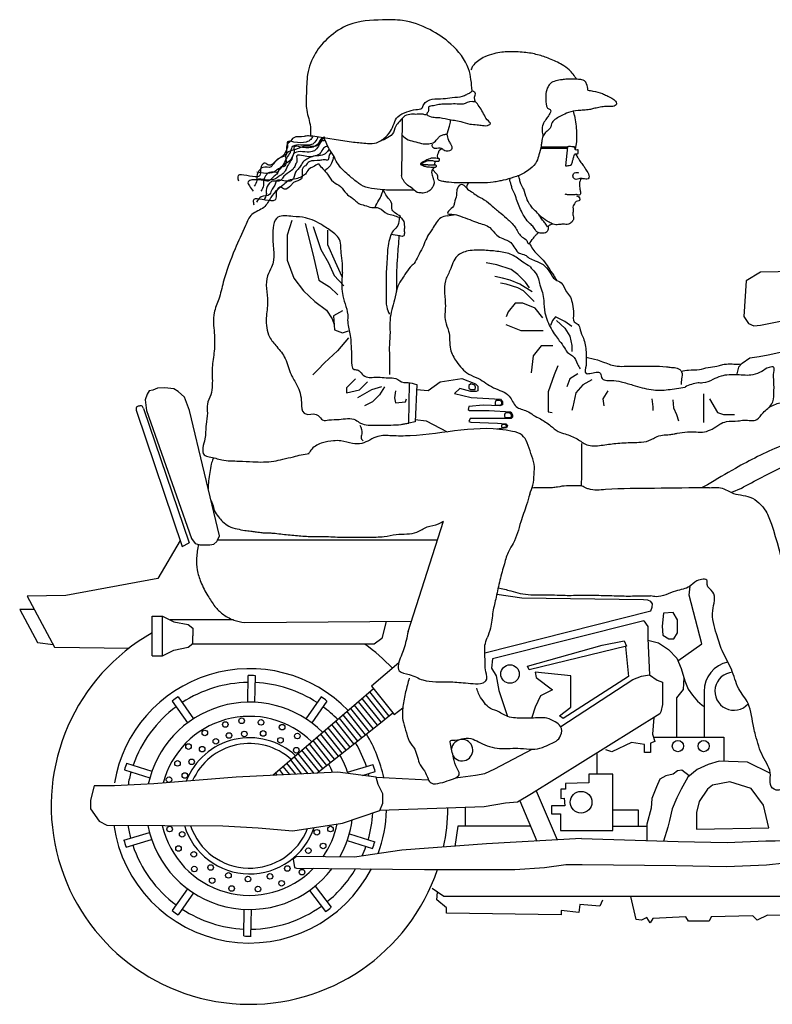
# Model space of a CAD drawing. Header units: millimetres. Extents: x 223.5 to 227.34, y 158.31 to 160.92.
# Tile 1 of 2: x 223.5 to 225.5, y 158.31 to 160.92. Entities that reach past the tile are written whole.
import ezdxf

# ---------------------------------------------------------------- set-up
doc = ezdxf.new("R2010")
doc.units = ezdxf.units.MM
doc.layers.add('MANZANO', color=7, linetype='Continuous')

msp = doc.modelspace()

# ---------------------------------------------------------------- linework, layer by layer
at = {"layer": 'MANZANO'}
for p, q in [((224.9731, 160.6667), (224.9705, 160.6782)), ((224.9542, 160.5798), (224.8832, 160.5798)), ((224.9572, 160.5849), (224.9546, 160.5836)), ((224.9783, 160.5968), (224.9747, 160.5775)), ((224.9823, 160.5545), (224.9762, 160.5653)), ((224.604, 160.5448), (224.6014, 160.5364)), ((224.6072, 160.5123), (224.5969, 160.5242)), ((224.6838, 160.478), (224.6876, 160.4745)), ((224.6359, 160.4011), (224.6575, 160.4043)), ((225.3251, 159.6882), (225.3096, 159.6805)), ((225.4144, 159.6791), (225.3895, 159.6677)), ((224.532, 159.3001), (224.6259, 159.5919)), ((223.9328, 159.5248), (223.9513, 159.5349)), ((223.8539, 159.2358), (223.8539, 159.3408)), ((223.8539, 159.3408), (223.8814, 159.3408)), ((223.8814, 159.3408), (223.9113, 159.3258)), ((223.8814, 159.2358), (223.8814, 159.3408)), ((223.9113, 159.3258), (223.9487, 159.3183)), ((224.4736, 159.3266), (224.4622, 159.281)), ((225.1572, 159.3281), (225.167, 159.3133)), ((223.9487, 159.3183), (223.9611, 159.3084)), ((223.9611, 159.3084), (223.9611, 159.2883)), ((225.167, 159.3133), (225.167, 159.2813)), ((223.9611, 159.2682), (223.9611, 159.2883)), ((224.4622, 159.281), (224.4423, 159.266)), ((225.167, 159.2813), (225.1719, 159.1853)), ((223.8814, 159.2358), (223.9113, 159.2508)), ((223.9113, 159.2508), (223.9487, 159.2583)), ((223.9487, 159.2583), (223.9611, 159.2682)), ((224.4423, 159.266), (223.9584, 159.266)), ((223.8539, 159.2358), (223.8814, 159.2358)), ((224.1068, 159.1125), (224.108, 159.183)), ((224.1259, 159.1122), (224.1271, 159.1827)), ((225.1719, 159.1853), (225.1917, 159.1705)), ((225.1917, 159.1705), (225.2064, 159.1656)), ((225.2064, 159.1656), (225.2064, 159.136)), ((223.9225, 159.1265), (223.9628, 159.0686)), ((224.3011, 159.1265), (224.2608, 159.0686)), ((224.461, 159.0595), (224.4106, 159.1222)), ((224.4712, 159.0677), (224.4205, 159.1308)), ((224.4814, 159.0759), (224.4301, 159.1397)), ((225.2064, 159.136), (225.2064, 159.1064)), ((223.9068, 159.1155), (223.9471, 159.0577)), ((224.3168, 159.1155), (224.2765, 159.0577)), ((224.4296, 159.0343), (224.38, 159.096)), ((224.4398, 159.0425), (224.39, 159.1045)), ((224.4508, 159.0513), (224.4006, 159.1137)), ((225.2064, 159.1064), (225.2015, 159.0867)), ((224.399, 159.0096), (224.3501, 159.0704)), ((224.4089, 159.0182), (224.3601, 159.0789)), ((224.4194, 159.0261), (224.3701, 159.0875)), ((225.2015, 159.0867), (225.1991, 159.0818)), ((224.3678, 158.9857), (224.3203, 159.0448)), ((224.3781, 158.9938), (224.3302, 159.0533)), ((224.3884, 159.0019), (224.3402, 159.0619)), ((224.337, 158.9613), (224.2904, 159.0192)), ((224.3473, 158.9694), (224.3003, 159.0277)), ((224.3575, 158.9776), (224.3103, 159.0363)), ((224.3061, 158.9369), (224.2605, 158.9936)), ((224.3164, 158.945), (224.2705, 159.0022)), ((224.3267, 158.9532), (224.2804, 159.0107)), ((224.2668, 158.9231), (224.2306, 158.968)), ((224.283, 158.9239), (224.2406, 158.9766)), ((224.2959, 158.9288), (224.2506, 158.9851)), ((223.7859, 158.9514), (223.8531, 158.9301)), ((224.2182, 158.9208), (224.2008, 158.9425)), ((224.2344, 158.9216), (224.2107, 158.951)), ((224.2506, 158.9223), (224.2207, 158.9595)), ((224.3716, 158.9268), (224.4391, 158.9473)), ((223.7801, 158.9331), (223.8473, 158.9118)), ((224.1858, 158.9193), (224.1808, 158.9254)), ((224.202, 158.92), (224.1908, 158.9339)), ((224.411, 158.9188), (224.4446, 158.929)), ((224.6837, 158.7844), (224.6837, 158.8338)), ((224.6642, 158.7844), (224.6556, 158.7307)), ((224.8561, 158.7844), (224.6642, 158.7844)), ((223.7789, 158.747), (223.8464, 158.7674)), ((224.3763, 158.7641), (224.4435, 158.7428)), ((223.7845, 158.7287), (223.8519, 158.7491)), ((224.3705, 158.7459), (224.4377, 158.7246)), ((224.2857, 158.6254), (224.3284, 158.5694)), ((223.9471, 158.6182), (223.9068, 158.5604)), ((223.9628, 158.6073), (223.9225, 158.5495)), ((224.2705, 158.6139), (224.3132, 158.5578)), ((224.0964, 158.4933), (224.0976, 158.5637)), ((224.1155, 158.4929), (224.1167, 158.5634))]:
    msp.add_line(p, q, dxfattribs=at)
for points in [[(224.5158, 160.659), (224.5141, 160.5081)], [(224.6356, 160.6179), (224.6415, 160.639), (224.6442, 160.6496), (224.6442, 160.656)], [(224.2736, 160.6139), (224.3875, 160.5963)], [(224.6117, 160.553), (224.6105, 160.5556), (224.6098, 160.5587), (224.6105, 160.5641), (224.6121, 160.568), (224.6146, 160.5738), (224.6201, 160.5798)], [(224.8842, 160.5836), (224.9546, 160.5836), (224.9493, 160.5334)], [(224.2238, 160.3884), (224.211, 160.3502), (224.211, 160.284), (224.2289, 160.2356), (224.2544, 160.2024), (224.285, 160.1744), (224.3155, 160.1515), (224.3308, 160.1286), (224.3359, 160.1133)], [(224.2595, 160.3808), (224.2799, 160.2967), (224.2952, 160.2305), (224.3232, 160.2126), (224.3461, 160.1922)], [(224.2799, 160.3731), (224.3003, 160.312), (224.3206, 160.2763), (224.3359, 160.2432), (224.3614, 160.2152)], [(224.3181, 160.3629), (224.3181, 160.3247), (224.3385, 160.2789), (224.3563, 160.2407)], [(224.8535, 160.2101), (224.8433, 160.2254), (224.8229, 160.2457), (224.8051, 160.2585), (224.7668, 160.2712), (224.7388, 160.2763)], [(224.8612, 160.1999), (224.828, 160.2203), (224.8025, 160.2305), (224.7821, 160.2356), (224.7617, 160.2407)], [(225.5837, 160.1988), (225.5837, 160.2372), (225.5756, 160.2595), (225.5675, 160.2615), (225.5594, 160.2534), (225.4662, 160.2514), (225.4277, 160.2291), (225.4216, 160.134), (225.4338, 160.1157), (225.4479, 160.1097), (225.4662, 160.1117), (225.5675, 160.1319), (225.5797, 160.1623), (225.6344, 160.1623), (225.6587, 160.1097)], [(224.8663, 160.1744), (224.8382, 160.2024), (224.8229, 160.2101), (224.7923, 160.2203), (224.777, 160.2228)], [(224.8892, 160.1311), (224.8688, 160.1566), (224.8357, 160.1693), (224.8153, 160.1693), (224.7974, 160.1464), (224.7923, 160.1337)], [(224.3583, 160.149), (224.3346, 160.1358), (224.3372, 160.0988), (224.3583, 160.0909), (224.3742, 160.0961)], [(224.8896, 160.0961), (224.8632, 160.0961), (224.8314, 160.0961), (224.7918, 160.112)], [(224.9657, 160.1082), (224.9478, 160.1209), (224.9224, 160.1337), (224.9147, 160.1235), (224.9096, 160.1107)], [(224.9249, 160.1235), (224.9478, 160.1031), (224.9606, 160.0827), (224.9657, 160.0572), (224.9657, 160.0419)], [(224.3742, 160.0776), (224.3451, 160.0433), (224.3108, 160.0116), (224.2923, 159.9931), (224.2791, 159.9799)], [(224.916, 160.0565), (224.8843, 160.0565), (224.8632, 160.0301), (224.8579, 159.9852)], [(225.4175, 160.0104), (225.4378, 160.0246), (225.4621, 160.0287), (225.4864, 160.0327), (225.5148, 160.0388), (225.5391, 160.0408), (225.553, 160.0431)], [(224.9292, 160.0037), (224.9187, 159.9799), (224.9028, 159.935), (224.9028, 159.8822), (224.9134, 159.8796)], [(225.4175, 160.0104), (225.4074, 160.0003), (225.4034, 159.9821)], [(224.9821, 159.9826), (224.9609, 159.9694), (224.953, 159.9482)], [(224.3927, 159.9694), (224.3689, 159.9456), (224.3689, 159.9324), (224.4033, 159.9403), (224.4244, 159.9614)], [(224.5336, 159.8518), (224.5353, 159.9575)], [(224.5548, 159.9544), (224.5504, 159.8552), (224.5336, 159.8518)], [(224.5542, 159.9406), (224.5853, 159.9387), (224.617, 159.9609), (224.674, 159.9704), (224.7105, 159.9561), (224.7168, 159.9498), (224.7168, 159.9371), (224.712, 159.9355), (224.6978, 159.9355), (224.6693, 159.9435), (224.655, 159.9308), (224.6994, 159.9197), (224.777, 159.915), (224.7818, 159.9086), (224.7818, 159.9007), (224.7754, 159.8975), (224.7311, 159.8991), (224.693, 159.896), (224.6914, 159.888), (224.6946, 159.8849), (224.7469, 159.8849), (224.804, 159.8817), (224.8087, 159.8738), (224.8087, 159.8675), (224.8055, 159.8643), (224.6962, 159.8643), (224.693, 159.8564), (224.6978, 159.8548), (224.7691, 159.8516), (224.7913, 159.85), (224.7955, 159.8443), (224.7929, 159.839), (224.7675, 159.8361)], [(224.6985, 159.9556), (224.6932, 159.9512), (224.6932, 159.9442), (224.6976, 159.9408), (224.7098, 159.9408), (224.7107, 159.9469), (224.7089, 159.9521), (224.6985, 159.9556)], [(225.0191, 159.9667), (224.9953, 159.9535), (224.9768, 159.9324), (224.9689, 159.8954), (224.9662, 159.8849)], [(223.9529, 159.8854), (223.9395, 159.9206), (223.9227, 159.9357), (223.911, 159.9424), (223.8875, 159.9458), (223.8673, 159.9441), (223.8556, 159.9391), (223.8455, 159.9374), (223.8405, 159.929), (223.8354, 159.9139), (223.8388, 159.8854)], [(224.4614, 159.9482), (224.435, 159.9403), (224.398, 159.9192)], [(224.4693, 159.9482), (224.4561, 159.9271), (224.4376, 159.9086), (224.4165, 159.8981)], [(224.4984, 159.9377), (224.4958, 159.9192), (224.4984, 159.906), (224.5248, 159.9086), (224.5275, 159.9165)], [(225.0614, 159.9377), (225.0482, 159.9165), (225.0508, 159.8981)], [(225.3151, 159.9297), (225.3151, 159.8981), (225.3151, 159.8532)], [(224.7733, 159.9129), (224.7777, 159.9109), (224.7791, 159.9078), (224.7798, 159.9044), (224.7788, 159.9006), (224.7753, 159.8989), (224.7712, 159.8986), (224.7637, 159.8989), (224.7637, 159.9075), (224.7654, 159.9129), (224.7733, 159.9129)], [(225.1777, 159.9165), (225.1803, 159.8954), (225.1803, 159.8849)], [(225.2332, 159.9139), (225.2358, 159.8928), (225.2437, 159.8743), (225.249, 159.8584)], [(225.331, 159.9165), (225.3521, 159.8796), (225.368, 159.8743), (225.397, 159.8743)], [(223.812, 159.8837), (223.9328, 159.5248)], [(223.8304, 159.8904), (223.9513, 159.5349)], [(223.8388, 159.8854), (223.958, 159.5466)], [(224.0318, 159.5533), (223.9529, 159.8854)], [(224.8003, 159.8798), (224.8027, 159.8774), (224.8047, 159.8744), (224.8051, 159.872), (224.8047, 159.8689), (224.803, 159.8655), (224.7989, 159.8655), (224.789, 159.8658), (224.788, 159.872), (224.7887, 159.8754), (224.7907, 159.8795), (224.8003, 159.8798)], [(224.5507, 159.8618), (224.5802, 159.8579), (224.6355, 159.8288)], [(224.7883, 159.8491), (224.7911, 159.8471), (224.7921, 159.845), (224.7924, 159.8426), (224.7907, 159.8399), (224.7853, 159.8399), (224.7815, 159.8396), (224.7805, 159.8419), (224.7808, 159.8474), (224.7825, 159.8481), (224.7883, 159.8491)], [(223.9274, 159.5407), (223.8689, 159.4404), (223.6246, 159.3956), (223.5224, 159.3931), (223.5947, 159.2586), (223.7928, 159.2559)], [(223.958, 159.5466), (223.968, 159.5332), (223.9798, 159.5298), (223.9932, 159.5298), (224.0066, 159.5298), (224.0167, 159.5315), (224.0251, 159.5382), (224.0268, 159.5416), (224.0318, 159.5533)], [(224.6097, 159.5416), (224.0268, 159.5416)], [(225.247, 159.2223), (225.3109, 159.2676), (225.2768, 159.3965), (225.2793, 159.4202)], [(225.175, 159.3543), (225.1788, 159.3646), (225.1795, 159.3729), (225.175, 159.3796), (225.1675, 159.3826), (225.1555, 159.3834), (224.8337, 159.3886), (224.7669, 159.3977)], [(223.5411, 159.3582), (223.5024, 159.3582), (223.5498, 159.271), (223.5912, 159.2651)], [(224.735, 159.2437), (225.175, 159.3543)], [(224.0694, 159.3308), (223.9013, 159.3308)], [(224.0989, 159.3236), (224.5407, 159.3272)], [(225.1572, 159.3281), (224.7554, 159.2271), (224.7529, 159.2025), (224.7653, 159.1828), (224.7727, 159.1434), (224.7955, 159.0751)], [(225.2342, 159.3504), (225.209, 159.3485), (225.2051, 159.3137), (225.2071, 159.2905), (225.2226, 159.2808), (225.2361, 159.2808), (225.2458, 159.2963), (225.2458, 159.3311), (225.2342, 159.3504)], [(225.1112, 159.261), (224.8528, 159.1987), (224.8482, 159.2079), (225.0466, 159.2633), (225.1043, 159.2748), (225.1112, 159.261)], [(225.1673, 159.2765), (225.1953, 159.27), (225.2225, 159.2518), (225.2443, 159.2288), (225.2555, 159.2017), (225.2655, 159.1692), (225.2744, 159.1468), (225.2856, 159.1315), (225.2992, 159.115), (225.311, 159.105), (225.3168, 159.1015)], [(225.1078, 159.2601), (225.1158, 159.1803), (224.9428, 159.0696), (224.9336, 159.0765), (224.9636, 159.0996), (224.9636, 159.1826), (224.869, 159.1918), (224.8713, 159.178), (224.9151, 159.1457), (224.8828, 159.1296), (224.869, 159.0996), (224.8598, 159.0719)], [(224.5073, 159.217), (224.435, 159.1546), (224.4953, 159.0796)], [(224.9364, 159.0481), (225.1276, 159.1729), (225.1508, 159.1816), (225.1719, 159.1853)], [(225.2627, 159.1783), (225.2614, 159.1462), (225.2437, 159.1244), (225.2437, 159.0195)], [(224.4404, 159.1479), (224.3954, 159.1092), (224.173, 158.9187)], [(225.3168, 159.1408), (225.3168, 159.0195)], [(224.4953, 159.0796), (224.5176, 159.0976)], [(224.2901, 158.9242), (224.3317, 158.9571), (224.4501, 159.0507), (224.4916, 159.0842)], [(225.1991, 159.0818), (224.8589, 158.87), (224.822, 158.8478), (224.7899, 158.8454), (224.7332, 158.8355), (224.4572, 158.8257), (224.4646, 158.8454), (224.4646, 158.87), (224.4523, 158.8946), (224.4473, 158.9143), (224.5853, 158.907)], [(225.1829, 159.0718), (225.18, 159.0275), (225.1858, 159.0081), (225.1742, 159.0043), (225.1742, 158.9791), (225.1587, 158.9791), (225.1587, 159.0004), (225.1471, 159.0023), (225.1239, 159.0062), (225.0716, 158.981), (225.0561, 158.9868)], [(225.1824, 159.0195), (225.3687, 159.0195), (225.3687, 158.9556)], [(224.6577, 158.9118), (224.7104, 158.9191), (224.735, 158.924), (224.7621, 158.9363), (224.8605, 158.9878)], [(225.0335, 158.9222), (225.0335, 158.9787)], [(225.4921, 158.9237), (225.4316, 158.954), (225.3561, 158.9559), (225.3272, 158.9473), (225.298, 158.9346), (225.2735, 158.9141), (225.2555, 158.8824), (225.2438, 158.8592), (225.2322, 158.8302), (225.2245, 158.7993), (225.2206, 158.7819), (225.2091, 158.7444)], [(224.4473, 158.9143), (224.3455, 158.9268), (224.0762, 158.9141), (223.8578, 158.8963), (223.7537, 158.8913), (223.7003, 158.8913), (223.6902, 158.8532), (223.6902, 158.8304), (223.713, 158.7974), (223.7333, 158.7872), (224.0407, 158.7847), (224.1346, 158.7796), (224.2261, 158.772), (224.3582, 158.7923), (224.4572, 158.8257)], [(225.277, 158.9171), (225.2574, 158.9327), (225.2458, 158.9308), (225.2342, 158.9222), (225.2148, 158.9172), (225.1993, 158.9089), (225.1907, 158.8882), (225.178, 158.8573), (225.1761, 158.8321), (225.1645, 158.7896), (225.1645, 158.7459)], [(225.4742, 158.8399), (225.4411, 158.8843), (225.3851, 158.9018), (225.3384, 158.8926), (225.3257, 158.8824), (225.3038, 158.8495), (225.2961, 158.8205), (225.2961, 158.7915), (225.2961, 158.776), (225.4877, 158.7799), (225.4742, 158.8399)], [(224.8718, 158.878), (224.9269, 158.7477)], [(224.8279, 158.8514), (224.8729, 158.7446)], [(225.075, 158.8273), (225.1418, 158.8273), (225.1418, 158.7858)], [(225.075, 158.7844), (225.1645, 158.7844)], [(224.9917, 158.7515), (224.7399, 158.7369), (224.5154, 158.7205), (224.3895, 158.7022), (224.2362, 158.7041), (224.2271, 158.6968), (224.2307, 158.6749), (224.2362, 158.6731), (224.5756, 158.6694), (224.8147, 158.6694), (224.8932, 158.6749), (224.9498, 158.6822), (224.9936, 158.6822), (225.2418, 158.6803)], [(224.9917, 158.7515), (225.2477, 158.7432), (225.3774, 158.7412), (225.48, 158.7451), (225.5051, 158.7451), (225.5438, 158.747), (225.5632, 158.7528), (225.5996, 158.7665)], [(225.2418, 158.6803), (225.3755, 158.6774), (225.4819, 158.6813), (225.5303, 158.6871), (225.569, 158.6968), (225.5922, 158.7084), (225.6342, 158.7406)], [(225.7707, 158.6691), (225.7045, 158.631), (225.6329, 158.6078), (225.5767, 158.5981), (224.6265, 158.5981), (224.5955, 158.6194)], [(225.7294, 158.6455), (225.7294, 158.6201), (225.7133, 158.5971), (225.6833, 158.574), (225.6441, 158.5579), (225.6164, 158.5464), (225.4849, 158.5487), (225.4572, 158.5349), (225.4457, 158.5464), (225.335, 158.5441), (225.3303, 158.5326), (225.305, 158.5326), (225.275, 158.5326), (225.2681, 158.5441), (225.1804, 158.5395), (225.1735, 158.5279), (225.1643, 158.5418), (225.1504, 158.5349), (225.1366, 158.5372), (225.1227, 158.5981)], [(225.0471, 158.588), (225.0399, 158.5723), (224.9872, 158.5766), (224.9843, 158.5552), (224.9373, 158.5609), (224.9373, 158.5495), (224.6336, 158.5538), (224.6336, 158.568), (224.608, 158.5894), (224.61, 158.6094)]]:
    msp.add_lwpolyline(points, dxfattribs=at)
msp.add_lwpolyline([(224.949, 158.897), (224.949, 158.8822), (224.9371, 158.8822), (224.9371, 158.857), (224.946, 158.8585), (224.9475, 158.8377), (224.9119, 158.8377), (224.9119, 158.817), (224.9356, 158.817), (224.9356, 158.7725), (225.075, 158.7725), (225.075, 158.9222), (225.0113, 158.9222), (225.0113, 158.8985)], close=True, dxfattribs=at)
for centre, radius in [((224.8021, 159.1872), 0.0245), ((224.0907, 159.0633), 0.0074), ((224.1422, 159.0591), 0.0074), ((223.9931, 159.0312), 0.0074), ((224.0475, 159.0535), 0.0074), ((224.198, 159.0465), 0.0074), ((224.0224, 159.0089), 0.0074), ((224.0572, 159.0243), 0.0074), ((224.0977, 159.0284), 0.0074), ((224.1478, 159.0298), 0.0074), ((224.1938, 159.0117), 0.0074), ((224.2384, 159.0229), 0.0074), ((223.9499, 158.995), 0.0074), ((223.9862, 158.9881), 0.0074), ((224.2356, 158.9853), 0.0074), ((225.2471, 158.9963), 0.0148), ((225.3153, 158.9963), 0.0148), ((223.9583, 158.9546), 0.0074), ((223.9207, 158.9505), 0.0074), ((223.8984, 158.9073), 0.0074), ((223.9402, 158.9184), 0.0074), ((224.9903, 158.8476), 0.0288), ((223.8998, 158.7764), 0.0074), ((224.3262, 158.7764), 0.0074), ((223.9332, 158.7625), 0.0074), ((224.29, 158.768), 0.0074), ((223.9234, 158.7249), 0.0074), ((224.2677, 158.7193), 0.0074), ((224.3067, 158.7318), 0.0074), ((223.9639, 158.7095), 0.0074), ((223.9653, 158.6705), 0.0074), ((224.0085, 158.6747), 0.0074), ((224.2119, 158.6719), 0.0074), ((224.0126, 158.6399), 0.0074), ((224.0558, 158.6538), 0.0074), ((224.1074, 158.6441), 0.0074), ((224.1659, 158.651), 0.0074), ((224.2509, 158.6622), 0.0074), ((224.0642, 158.619), 0.0074), ((224.1339, 158.6176), 0.0074), ((224.1966, 158.6329), 0.0074)]:
    msp.add_circle(centre, radius, dxfattribs=at)
for centre, radius, start, end in [((224.1118, 158.838), 0.5258, 119.3687, 341.3003), ((224.1118, 158.838), 0.5258, 43.9055, 54.5053), ((224.1118, 158.838), 0.3634, 43.9683, 170.3003), ((225.3954, 159.1416), 0.0786, 101.4332, 180.5559), ((224.1118, 158.838), 0.3451, 87.4513, 90.6244), ((225.3954, 159.1416), 0.0504, 93.9323, 318.8852), ((224.1118, 158.838), 0.3268, 90.7132, 123.1837), ((224.1118, 158.838), 0.3268, 56.8163, 87.3624), ((224.1118, 158.838), 0.3451, 123.2726, 126.4457), ((224.1118, 158.838), 0.3451, 53.5543, 56.7274), ((224.1118, 158.838), 0.3268, 126.5345, 160.727), ((224.1118, 158.838), 0.2746, 45.0652, 167.8773), ((224.1118, 158.838), 0.3268, 44.3482, 53.4655), ((224.1118, 158.838), 0.2371, 45.7775, 165.2412), ((224.1118, 158.838), 0.1803, 47.419, 158.7488), ((224.1118, 158.838), 0.3634, 11.9605, 31.5478), ((224.6752, 158.9854), 0.0283, 211.546, 174.5361), ((224.1118, 158.838), 0.1651, 48.0537, 156.1511), ((224.1118, 158.838), 0.3268, 18.556, 30.7842), ((224.1118, 158.838), 0.2746, 18.1394, 29.3397), ((224.1118, 158.838), 0.3451, 160.8159, 163.989), ((224.1118, 158.838), 0.2371, 21.8405, 27.8997), ((224.1118, 158.838), 0.3451, 15.2941, 18.4672), ((224.1118, 158.838), 0.3268, 164.0778, 170.3003), ((224.1118, 158.838), 0.3268, 13.9208, 15.2052), ((224.1118, 158.838), 0.5258, 347.9887, 359.3614), ((224.1118, 158.838), 0.3268, 344.0778, 356.7093), ((224.1118, 158.838), 0.3634, 339.6033, 358.1609), ((224.1118, 158.838), 0.3634, 188.0552, 332.6298), ((224.1118, 158.838), 0.3268, 189.0184, 195.2052), ((224.1118, 158.838), 0.2746, 190.8432, 322.8249), ((224.1118, 158.838), 0.2371, 192.6656, 315.7528), ((224.1118, 158.838), 0.1803, 196.9126, 341.4828), ((224.1118, 158.838), 0.1651, 198.5763, 338.7227), ((224.1118, 158.838), 0.2371, 325.357, 348.35), ((224.1118, 158.838), 0.2746, 330.4866, 352.2544), ((224.1118, 158.838), 0.3451, 195.2941, 198.4672), ((224.1118, 158.838), 0.3268, 198.556, 233.4655), ((224.1118, 158.838), 0.3268, 336.0376, 340.727), ((224.1118, 158.838), 0.3451, 340.8159, 343.989), ((224.1118, 158.838), 0.3268, 308.9735, 329.3466), ((224.1118, 158.838), 0.3268, 270.7132, 305.6227), ((224.1118, 158.838), 0.3451, 305.7115, 308.8846), ((224.1118, 158.838), 0.3451, 233.5543, 236.7274), ((224.1118, 158.838), 0.3268, 236.8163, 267.3624), ((224.1118, 158.838), 0.3451, 267.4513, 270.6244)]:
    msp.add_arc(centre, radius, start, end, dxfattribs=at)
for points in [[(224.7017, 160.7324), (224.6921, 160.7901), (224.6456, 160.8558), (224.5895, 160.8943), (224.5173, 160.9183), (224.4644, 160.9199), (224.3746, 160.9071), (224.3217, 160.8734), (224.2864, 160.8318), (224.2656, 160.7757), (224.2624, 160.7244), (224.2624, 160.686), (224.272, 160.6427), (224.2736, 160.6139)], [(225.0087, 160.734), (225.0219, 160.7314), (225.047, 160.7248), (225.0583, 160.7196), (225.0718, 160.7124), (225.0814, 160.705), (225.084, 160.6989), (225.0833, 160.6952), (225.078, 160.6915), (225.0655, 160.6907), (225.0523, 160.6905), (225.0378, 160.688), (225.0232, 160.6852), (225.0127, 160.6826), (224.9974, 160.681), (224.9823, 160.6799), (224.9572, 160.6746), (224.9378, 160.666), (224.9242, 160.6584), (224.9136, 160.6482), (224.9083, 160.6337), (224.8978, 160.6232), (224.8898, 160.6126), (224.8861, 160.5967), (224.8846, 160.5862), (224.8787, 160.5623), (224.8727, 160.5453), (224.8555, 160.5255), (224.8404, 160.5149), (224.8119, 160.5031), (224.7842, 160.4951), (224.7722, 160.4928), (224.7578, 160.4903), (224.7274, 160.4885), (224.7036, 160.4885), (224.6891, 160.4885), (224.6679, 160.4885), (224.6402, 160.4899), (224.6296, 160.4912), (224.6177, 160.4938), (224.6111, 160.4991), (224.6111, 160.5044), (224.6072, 160.5123)], [(224.3875, 160.5963), (224.4243, 160.5931), (224.4484, 160.5947), (224.4676, 160.6059), (224.4853, 160.6251), (224.4949, 160.6459), (224.5045, 160.6635), (224.5286, 160.6764), (224.5526, 160.6828), (224.5686, 160.686), (224.5734, 160.6956), (224.5959, 160.71), (224.6248, 160.7116), (224.6488, 160.7148), (224.6761, 160.718), (224.6873, 160.7228), (224.6969, 160.7276), (224.7017, 160.7324)], [(224.7017, 160.7324), (224.7081, 160.7292), (224.7081, 160.7084), (224.7097, 160.7036), (224.7017, 160.7036), (224.6777, 160.6972), (224.6616, 160.6972), (224.6424, 160.6972), (224.6296, 160.6972), (224.6135, 160.6956), (224.5991, 160.6924), (224.5863, 160.6892), (224.5847, 160.6764), (224.5815, 160.6716), (224.5927, 160.6635), (224.6087, 160.6619), (224.6376, 160.6571), (224.6713, 160.6507), (224.6953, 160.6443), (224.7147, 160.6425), (224.7293, 160.6406), (224.7463, 160.6417), (224.7498, 160.6443), (224.7418, 160.6555), (224.7322, 160.6716), (224.7226, 160.6876), (224.7129, 160.7004), (224.7097, 160.7036)], [(224.9731, 160.6667), (224.9783, 160.6218), (224.9783, 160.5968)], [(224.3114, 160.6081), (224.3045, 160.6029), (224.2993, 160.596), (224.2872, 160.5857), (224.2665, 160.5857), (224.2614, 160.5857), (224.2337, 160.577), (224.2268, 160.5753), (224.2078, 160.5632), (224.2078, 160.5391), (224.2009, 160.5305), (224.194, 160.5288), (224.1837, 160.5115), (224.1751, 160.5046), (224.1647, 160.4943), (224.1492, 160.4943), (224.1077, 160.4908), (224.1215, 160.4667)], [(224.3109, 160.6093), (224.3006, 160.6041), (224.2919, 160.5903), (224.2799, 160.5834), (224.2471, 160.5834), (224.2298, 160.5834), (224.2298, 160.5696), (224.2264, 160.561), (224.2212, 160.5506), (224.2091, 160.5403), (224.1918, 160.5247), (224.1867, 160.5178), (224.1642, 160.5161), (224.1573, 160.5109), (224.1487, 160.492), (224.1487, 160.4816), (224.1418, 160.4661)], [(224.3097, 160.5995), (224.3045, 160.5995), (224.2941, 160.5857), (224.2838, 160.5736), (224.27, 160.5701), (224.2286, 160.565), (224.2234, 160.5512), (224.2148, 160.5374), (224.2061, 160.5201), (224.2009, 160.5132), (224.1906, 160.5063), (224.1802, 160.4994), (224.1354, 160.4994)], [(224.3183, 160.5857), (224.308, 160.5805), (224.2993, 160.5667), (224.2872, 160.5598), (224.2545, 160.5598), (224.2372, 160.5598), (224.2372, 160.546), (224.2337, 160.5374), (224.2286, 160.527), (224.2165, 160.5167), (224.1992, 160.5012), (224.194, 160.4943), (224.1716, 160.4925), (224.1647, 160.4874), (224.1561, 160.4684), (224.1561, 160.458), (224.1492, 160.4425)], [(224.9493, 160.5334), (224.9585, 160.5347), (224.9651, 160.5374), (224.9678, 160.5466), (224.9704, 160.5545), (224.9717, 160.5611), (224.9744, 160.5651), (224.9797, 160.5651), (224.9823, 160.5664), (224.9823, 160.5704), (224.9823, 160.5757), (224.981, 160.5757), (224.9757, 160.5757), (224.9744, 160.5783), (224.9731, 160.5809), (224.9731, 160.5836), (224.9691, 160.5836), (224.9625, 160.5849), (224.9572, 160.5849)], [(224.3269, 160.5684), (224.3218, 160.5581), (224.32, 160.5494), (224.3097, 160.5494), (224.2976, 160.5477), (224.27, 160.5443), (224.2596, 160.5339), (224.2527, 160.527), (224.2493, 160.4994), (224.2286, 160.4891), (224.2217, 160.4822), (224.2044, 160.4718), (224.194, 160.477), (224.1854, 160.4718), (224.1785, 160.4425), (224.1682, 160.4408), (224.1215, 160.4408), (224.1233, 160.4304)], [(224.3218, 160.577), (224.3183, 160.5719), (224.3045, 160.5615), (224.2855, 160.5598), (224.27, 160.5546), (224.2579, 160.5477), (224.2493, 160.5374), (224.2424, 160.527), (224.2337, 160.5167), (224.2251, 160.496), (224.2113, 160.4925), (224.182, 160.4925), (224.1785, 160.4822), (224.1716, 160.4718), (224.1647, 160.458), (224.1423, 160.4511), (224.1302, 160.4373)], [(224.335, 160.5589), (224.3287, 160.5408), (224.3252, 160.5339), (224.3149, 160.5236), (224.3108, 160.5204)], [(224.9823, 160.5545), (224.9863, 160.5479), (224.9902, 160.5427), (224.9982, 160.5317), (225.0037, 160.5223), (225.0114, 160.5083), (225.0113, 160.5013), (225.0061, 160.4978), (224.9994, 160.4992), (224.9969, 160.4992), (224.9933, 160.4998), (224.9901, 160.4996), (224.9872, 160.4996), (224.981, 160.4978), (224.9744, 160.4978), (224.9691, 160.5044), (224.9691, 160.5097), (224.9731, 160.5149), (224.9799, 160.5159), (224.9836, 160.5152)], [(224.2941, 160.5391), (224.2805, 160.5311), (224.2683, 160.5236), (224.2596, 160.5115), (224.2493, 160.5046), (224.2355, 160.4994), (224.2148, 160.4943), (224.2027, 160.4839), (224.1854, 160.4701), (224.1682, 160.4494), (224.1492, 160.4235), (224.1181, 160.4046), (224.1008, 160.3753), (224.0732, 160.3132), (224.0422, 160.2252), (224.0301, 160.1804), (224.018, 160.1441), (224.018, 160.0907), (224.018, 160.0424), (224.0128, 159.9993), (224.0128, 159.9527), (224.0094, 159.9268)], [(224.2941, 160.5391), (224.3062, 160.5253), (224.3183, 160.5115), (224.3338, 160.4908), (224.3528, 160.4787), (224.3684, 160.4598), (224.3822, 160.4494), (224.3908, 160.4425), (224.4012, 160.4339), (224.4167, 160.4287), (224.4357, 160.4235), (224.4443, 160.4235), (224.4547, 160.4218), (224.4771, 160.4063), (224.4926, 160.4028), (224.5082, 160.3977), (224.5116, 160.3977), (224.4961, 160.4097), (224.4892, 160.4201), (224.4875, 160.4373), (224.4823, 160.4442), (224.4659, 160.4701)], [(224.6838, 160.478), (224.6772, 160.4833), (224.6706, 160.4833), (224.6613, 160.4701), (224.66, 160.4555), (224.6547, 160.4357), (224.6521, 160.4265), (224.6389, 160.4133), (224.6362, 160.408), (224.6481, 160.4054), (224.6706, 160.4001), (224.6957, 160.3909), (224.7155, 160.383), (224.7485, 160.3698), (224.767, 160.35), (224.7829, 160.3407), (224.804, 160.3302), (224.8264, 160.3024), (224.8423, 160.2972), (224.8529, 160.2892)], [(224.4443, 160.4235), (224.4547, 160.4425), (224.4601, 160.4527), (224.4634, 160.4616), (224.4659, 160.4701)], [(224.358, 160.2511), (224.358, 160.2752), (224.3546, 160.3028), (224.3477, 160.3425), (224.3338, 160.3563), (224.3062, 160.3753), (224.2596, 160.3959), (224.2268, 160.3994), (224.1871, 160.3977), (224.1733, 160.3459), (224.1699, 160.2649), (224.1595, 160.2424), (224.1595, 160.1735), (224.1561, 160.1303), (224.1647, 160.0803), (224.1837, 160.0545), (224.2061, 160.0234), (224.2217, 159.9803), (224.2372, 159.9527), (224.2493, 159.9061), (224.2562, 159.8785), (224.2665, 159.8751)], [(224.5082, 160.3977), (224.5047, 160.3753), (224.4926, 160.3615), (224.484, 160.3442), (224.4788, 160.3218), (224.4771, 160.3011), (224.4754, 160.2718), (224.4737, 160.2476), (224.4737, 160.2114), (224.4737, 160.1907), (224.4737, 160.1752), (224.4754, 160.1597), (224.4823, 160.1407)], [(224.6359, 160.4011), (224.6186, 160.3959), (224.6066, 160.3822), (224.5962, 160.3666), (224.5893, 160.3563), (224.5789, 160.3373), (224.5703, 160.3166), (224.5582, 160.2942), (224.5479, 160.2752), (224.5375, 160.2649), (224.5237, 160.2459), (224.5133, 160.2304), (224.503, 160.2097), (224.4961, 160.1786), (224.4892, 160.1528), (224.484, 160.1252), (224.484, 160.0924), (224.4823, 160.0596), (224.4823, 160.0303), (224.4823, 160.0079), (224.4823, 159.9906), (224.4823, 159.9803)], [(224.5116, 160.3977), (224.5203, 160.3856), (224.522, 160.3684), (224.522, 160.358), (224.5203, 160.3477), (224.5099, 160.3477), (224.4869, 160.3517)], [(224.9017, 160.3711), (224.8951, 160.3816), (224.8885, 160.3896), (224.8806, 160.4001), (224.8766, 160.4067)], [(224.5078, 160.3481), (224.5035, 160.2923), (224.5014, 160.256), (224.5014, 160.225), (224.5014, 160.2143), (224.5006, 160.2014)], [(224.8533, 160.3286), (224.8628, 160.3126), (224.8738, 160.2997), (224.8903, 160.2832), (224.9032, 160.2649), (224.9179, 160.2428), (224.9253, 160.2304)], [(224.8551, 160.2666), (224.8361, 160.2787), (224.8068, 160.2976), (224.7722, 160.3063), (224.7343, 160.3097), (224.6911, 160.308), (224.6618, 160.2942), (224.6428, 160.2562), (224.6307, 160.2287), (224.6307, 160.1614), (224.6307, 160.1217), (224.6393, 160.0958), (224.6445, 160.0476), (224.6601, 160.0148), (224.6929, 159.982), (224.7187, 159.9699), (224.7584, 159.9458), (224.7999, 159.9234), (224.8188, 159.8958), (224.8465, 159.8837), (224.8637, 159.8734), (224.8827, 159.863)], [(224.8529, 160.2892), (224.8689, 160.2821), (224.8896, 160.2718), (224.9069, 160.2528), (224.9224, 160.2321), (224.9379, 160.2235), (224.9518, 160.1993), (224.9621, 160.1855), (224.9673, 160.1666), (224.9707, 160.1424), (224.9725, 160.12), (224.9828, 160.1131), (224.988, 160.0993), (224.9966, 160.0769), (225.0035, 160.0407), (225.0035, 160.032), (225.0035, 160.0044), (225.0035, 159.9837), (225.0139, 159.9837), (225.0415, 159.9837), (225.0467, 159.9699), (225.0588, 159.9648), (225.0708, 159.9648), (225.0967, 159.9613), (225.1278, 159.9527), (225.152, 159.9458), (225.2003, 159.9389), (225.221, 159.9406), (225.2659, 159.9475)], [(224.358, 160.2511), (224.3563, 160.2287), (224.3563, 160.2097), (224.358, 160.1959), (224.3649, 160.1683), (224.3718, 160.139), (224.3718, 160.12), (224.3787, 160.0838), (224.3804, 160.0631), (224.3822, 160.0338), (224.3822, 160.02), (224.3891, 159.9941), (224.3994, 159.9924), (224.4098, 159.982), (224.4253, 159.9734), (224.4409, 159.9734), (224.4581, 159.9734), (224.4788, 159.9717), (224.4995, 159.9699), (224.5203, 159.9596), (224.5272, 159.9596), (224.5479, 159.9561), (224.5548, 159.9544)], [(225.0036, 160.0263), (225.0338, 160.0196), (225.0522, 160.0128), (225.0858, 160.0028), (225.111, 160.0028), (225.1513, 160.0028), (225.1798, 160.0028), (225.2167, 160.0011), (225.2301, 159.9994), (225.2453, 159.9978), (225.257, 159.9877), (225.257, 159.9692), (225.2553, 159.9541)], [(225.3174, 159.8284), (225.3381, 159.8363), (225.3579, 159.8488), (225.3758, 159.856), (225.4063, 159.8578), (225.4225, 159.8596), (225.4566, 159.8614), (225.4727, 159.8793), (225.496, 159.9026), (225.5014, 159.9296), (225.5014, 159.9618), (225.5014, 159.9869), (225.5014, 159.9995), (225.4889, 159.9995), (225.4691, 159.9887), (225.4458, 159.9798), (225.4045, 159.9798), (225.3614, 159.9762), (225.3399, 159.9672), (225.313, 159.9582), (225.3004, 159.9582), (225.2659, 159.9475)], [(224.0094, 159.9268), (223.9999, 159.9022), (223.9999, 159.8787), (223.9966, 159.8485), (223.9932, 159.8099), (223.9882, 159.7864), (223.9915, 159.768), (224.005, 159.763), (224.0385, 159.7546), (224.0838, 159.7512), (224.1208, 159.7495), (224.1762, 159.7512), (224.1996, 159.7563), (224.2282, 159.763), (224.2483, 159.768), (224.2701, 159.7713)], [(223.8304, 159.8904), (223.8271, 159.8971), (223.8187, 159.8971), (223.812, 159.8938), (223.812, 159.8837)], [(224.2665, 159.8751), (224.2936, 159.872), (224.3054, 159.8602), (224.3222, 159.8602), (224.349, 159.8619), (224.3927, 159.8602), (224.4061, 159.8518), (224.4262, 159.8468), (224.4397, 159.8468), (224.4699, 159.8468), (224.4866, 159.8468), (224.5135, 159.8485), (224.5236, 159.8502), (224.5336, 159.8518)], [(224.8827, 159.863), (224.9096, 159.8451), (224.9297, 159.83), (224.9482, 159.8233), (224.9801, 159.8099), (225.0053, 159.7948), (225.0439, 159.7931), (225.0825, 159.7982), (225.1043, 159.7999), (225.1496, 159.8015), (225.1764, 159.8082), (225.1882, 159.8149), (225.2251, 159.8217), (225.2369, 159.8233), (225.2453, 159.825), (225.2721, 159.8284), (225.2956, 159.8284), (225.3174, 159.8284)], [(224.4044, 159.8468), (224.4094, 159.8233), (224.4078, 159.8116), (224.4128, 159.8049)], [(225.6068, 159.8275), (225.5189, 159.7911), (225.3993, 159.7321), (225.3251, 159.6882)], [(225.4144, 159.6791), (225.5265, 159.7367), (225.6446, 159.7805), (225.7128, 159.7911), (225.7431, 159.7896), (225.7825, 159.7775), (225.8188, 159.7533), (225.8461, 159.717), (225.8597, 159.6746), (225.8597, 159.6292), (225.8567, 159.5898), (225.8415, 159.5535), (225.8112, 159.5293), (225.7809, 159.5127), (225.737, 159.5006), (225.6749, 159.496), (225.6037, 159.493), (225.5553, 159.49), (225.531, 159.4915)], [(225.3308, 159.6808), (225.3691, 159.6778), (225.3888, 159.668), (225.4381, 159.6557), (225.48, 159.6187), (225.4948, 159.5842), (225.5737, 159.3232), (225.6033, 159.2616), (225.6427, 159.1853), (225.6599, 159.1212), (225.6698, 159.072), (225.6895, 159.0399), (225.6994, 159.0252), (225.7339, 159.0129), (225.7339, 158.9907), (225.692, 158.9685), (225.6575, 158.9488), (225.6452, 158.9291), (225.6033, 158.9045), (225.5515, 158.8946), (225.5145, 158.8799), (225.5071, 158.8799), (225.4923, 158.8946), (225.4923, 158.9193), (225.4726, 158.9685), (225.4529, 159.0252), (225.448, 159.0449), (225.4332, 159.1089), (225.4085, 159.1483), (225.3888, 159.2), (225.3642, 159.2493), (225.3494, 159.2936), (225.3395, 159.3552), (225.3395, 159.4045), (225.3248, 159.4242), (225.3248, 159.434), (225.2976, 159.434), (225.2779, 159.4192), (225.241, 159.4069), (225.1892, 159.3921), (225.1748, 159.394)], [(224.8542, 159.664), (224.8458, 159.6355), (224.8307, 159.5902), (224.8106, 159.5332), (224.7988, 159.5131), (224.7871, 159.4795), (224.7753, 159.4359), (224.7652, 159.3906), (224.7569, 159.3521), (224.7501, 159.3085), (224.7418, 159.2833)], [(224.1263, 159.5641), (224.1417, 159.5623), (224.1524, 159.5611), (224.1613, 159.5611), (224.1743, 159.5605), (224.1945, 159.5582), (224.2336, 159.5546), (224.2718, 159.5516), (224.3037, 159.5516), (224.3507, 159.55), (224.4061, 159.55), (224.4262, 159.55), (224.4682, 159.5516), (224.5001, 159.5567), (224.5555, 159.5634), (224.5823, 159.5768), (224.6125, 159.5852), (224.6259, 159.5919)], [(224.532, 159.3001), (224.5205, 159.2536), (224.5132, 159.2343), (224.5084, 159.1956), (224.535, 159.1859), (224.5713, 159.1715), (224.6051, 159.1666), (224.6341, 159.1666), (224.6776, 159.1642), (224.7042, 159.1618), (224.7308, 159.1642), (224.7381, 159.169), (224.7381, 159.1932), (224.7357, 159.2318), (224.7357, 159.2633), (224.7418, 159.2833)], [(224.535, 159.1763), (224.5253, 159.14), (224.5181, 159.1014), (224.5181, 159.0652), (224.5253, 159.0386), (224.535, 159.0096), (224.5495, 158.9878), (224.564, 158.9468), (224.5785, 158.925), (224.593, 158.8985), (224.6172, 158.8985), (224.6414, 158.9057), (224.6631, 158.9154), (224.6656, 158.9178), (224.6583, 158.9444), (224.6511, 158.9709), (224.6438, 159.0072), (224.6438, 159.0096), (224.6559, 159.012), (224.6801, 159.0168), (224.7042, 159.0144), (224.7236, 159.0048), (224.7478, 158.9951), (224.7744, 158.9903), (224.83, 158.9903), (224.8614, 158.9878), (224.888, 158.9927), (224.9097, 159.0023), (224.9242, 159.0096), (224.9363, 159.0241), (224.9363, 159.0482), (224.9218, 159.0603), (224.9001, 159.07), (224.859, 159.07), (224.8372, 159.07), (224.7961, 159.0748), (224.7671, 159.0893), (224.7453, 159.099), (224.7308, 159.1159), (224.7187, 159.1352), (224.7139, 159.1497)]]:
    msp.add_spline(points, degree=3, dxfattribs=at)
for points, knots in [([(224.9787, 160.7628), (224.9727, 160.772), (224.9621, 160.7871), (224.9363, 160.8044), (224.9082, 160.8174), (224.8747, 160.8288), (224.8446, 160.8343), (224.8128, 160.8357), (224.7855, 160.8359), (224.7579, 160.8305), (224.7368, 160.8242), (224.7193, 160.8136), (224.7074, 160.8037), (224.7014, 160.7946), (224.6992, 160.7899), (224.6983, 160.7882)], [0.580837, 0.580837, 0.580837, 0.580837, 4.1267, 6.610678, 10.620504, 14.268352, 18.198208, 20.599518, 24.734156, 27.084992, 29.82486, 31.891882, 33.771757, 34.812612, 35.458071, 35.458071, 35.458071, 35.458071]), ([(225.0087, 160.734), (225.0081, 160.7397), (225.0073, 160.747), (225.0021, 160.7566), (224.9951, 160.7621), (224.9836, 160.7626), (224.9698, 160.7632), (224.9548, 160.7635), (224.9345, 160.7613), (224.912, 160.7572), (224.902, 160.7425), (224.8962, 160.7272), (224.8978, 160.7107), (224.8966, 160.6966), (224.902, 160.6843), (224.9137, 160.6817), (224.9049, 160.6684), (224.8993, 160.6584), (224.89, 160.6472), (224.8866, 160.633), (224.887, 160.6211), (224.8895, 160.6142), (224.8894, 160.6117)], [0, 0, 0, 0, 1.785066, 2.305493, 3.346348, 4.797683, 6.097413, 8.119213, 9.570549, 13.002875, 14.293794, 16.102272, 17.256734, 19.714212, 20.555829, 21.397737, 22.766862, 24.128541, 25.689823, 27.335269, 28.778347, 29.616793, 29.616793, 29.616793, 29.616793]), ([(224.5834, 160.6677), (224.5768, 160.6686), (224.5693, 160.6713), (224.5562, 160.6694), (224.5404, 160.6706), (224.521, 160.6674), (224.5112, 160.6521), (224.496, 160.6379), (224.4938, 160.6155), (224.4775, 160.608), (224.468, 160.6024), (224.4637, 160.6016), (224.4616, 160.6013)], [0.25827, 0.25827, 0.25827, 0.25827, 1.108652, 2.861713, 4.439468, 6.438162, 8.682167, 10.416968, 12.925443, 15.064808, 15.848684, 16.529931, 16.529931, 16.529931, 16.529931]), ([(224.2789, 160.6131), (224.2789, 160.613), (224.277, 160.611), (224.2668, 160.6144), (224.2522, 160.6085), (224.2301, 160.6136), (224.2201, 160.5979), (224.2049, 160.5876), (224.2171, 160.5581), (224.1891, 160.5564), (224.1787, 160.5433), (224.1653, 160.5296), (224.1535, 160.5434), (224.136, 160.5312), (224.1459, 160.5052), (224.1141, 160.5026), (224.0755, 160.5185), (224.081, 160.4977), (224.082, 160.4938)], [2.183508, 2.183508, 2.183508, 2.183508, 2.226733, 3.359004, 4.693379, 7.736232, 9.336914, 10.404036, 13.444713, 15.976176, 17.043297, 19.243607, 20.509338, 21.609493, 24.9029, 26.050767, 31.145987, 32.293053, 32.293053, 32.293053, 32.293053]), ([(224.2797, 160.6129), (224.278, 160.6098), (224.2748, 160.6016), (224.2556, 160.5932), (224.2379, 160.5942), (224.2076, 160.6017), (224.2142, 160.5835), (224.208, 160.5738), (224.2039, 160.5618), (224.1891, 160.5521), (224.1763, 160.5431), (224.1673, 160.5252), (224.1497, 160.5337), (224.1362, 160.5216), (224.1297, 160.5089), (224.1323, 160.4924), (224.1272, 160.4844), (224.1241, 160.4794)], [1.876085, 1.876085, 1.876085, 1.876085, 3.045091, 4.566259, 8.151784, 10.038903, 11.547485, 12.563082, 13.828253, 15.567546, 18.105567, 19.048681, 21.509172, 22.452481, 24.7313, 25.862736, 27.720187, 27.720187, 27.720187, 27.720187]), ([(224.2934, 160.6108), (224.2921, 160.6085), (224.2885, 160.6001), (224.2808, 160.59), (224.2569, 160.5853), (224.224, 160.5948), (224.2201, 160.5674), (224.2088, 160.5548), (224.204, 160.5407), (224.1962, 160.5294), (224.1859, 160.5245), (224.1675, 160.5092), (224.147, 160.5137), (224.1309, 160.5171)], [1.644873, 1.644873, 1.644873, 1.644873, 2.452364, 4.191461, 5.747552, 10.311832, 11.923144, 13.702503, 15.811121, 16.754234, 18.114746, 19.475258, 24.381767, 24.381767, 24.381767, 24.381767]), ([(224.5491, 160.4687), (224.5372, 160.4687), (224.5204, 160.4687), (224.4984, 160.4688), (224.4825, 160.4684), (224.4516, 160.4717), (224.4195, 160.4729), (224.3919, 160.4938), (224.3703, 160.512), (224.3461, 160.5344), (224.3343, 160.5624), (224.3205, 160.58), (224.3146, 160.5959), (224.3101, 160.6044), (224.3098, 160.6075), (224.3098, 160.6083)], [0, 0, 0, 0, 3.899187, 5.487745, 7.220717, 9.103641, 15.760582, 17.002571, 20.385284, 25.085189, 27.538823, 30.262181, 32.328622, 33.105823, 33.359214, 33.359214, 33.359214, 33.359214]), ([(224.5153, 160.6159), (224.5191, 160.6119), (224.5278, 160.6026), (224.5475, 160.5987), (224.5668, 160.5923), (224.5853, 160.5907), (224.6022, 160.5949), (224.61, 160.6055), (224.6172, 160.6143), (224.6267, 160.6161), (224.6327, 160.6173), (224.6356, 160.6179)], [0.033754, 0.033754, 0.033754, 0.033754, 1.792379, 4.134748, 6.361396, 8.517727, 10.179482, 11.746406, 12.730948, 13.792185, 14.760647, 14.760647, 14.760647, 14.760647]), ([(224.6346, 160.6177), (224.6358, 160.6122), (224.6378, 160.6031), (224.6435, 160.5926), (224.648, 160.5857), (224.6484, 160.5795), (224.6447, 160.5737), (224.6372, 160.5709), (224.6277, 160.5732), (224.6209, 160.5809), (224.6121, 160.5803), (224.6055, 160.5794), (224.5996, 160.58), (224.5949, 160.5839), (224.5957, 160.5882), (224.5962, 160.5907)], [0.03618, 0.03618, 0.03618, 0.03618, 1.852608, 3.069739, 3.946621, 4.624782, 5.209047, 6.095611, 7.478292, 8.339211, 9.227837, 10.179625, 10.564731, 11.148258, 11.907442, 11.907442, 11.907442, 11.907442]), ([(224.6121, 160.553), (224.6121, 160.553), (224.6098, 160.5529), (224.6023, 160.5543), (224.5932, 160.5544), (224.5879, 160.5514), (224.5775, 160.5479), (224.5622, 160.5381), (224.568, 160.5357), (224.5731, 160.5332), (224.5802, 160.5312), (224.5897, 160.5306), (224.5955, 160.53), (224.5985, 160.5296), (224.5996, 160.5296), (224.6023, 160.5298), (224.5949, 160.5225), (224.5951, 160.5191), (224.5937, 160.5157), (224.5979, 160.5028), (224.5988, 160.4972), (224.6008, 160.4917), (224.6008, 160.4849), (224.5979, 160.4777), (224.5915, 160.4694), (224.5834, 160.4643), (224.5739, 160.4607), (224.5665, 160.4619), (224.555, 160.4612), (224.546, 160.4742), (224.53, 160.4808), (224.5217, 160.4919), (224.5159, 160.5004), (224.5147, 160.5056), (224.5141, 160.5081)], [3.698634, 3.698634, 3.698634, 3.698634, 3.721332, 4.422557, 5.973532, 6.924186, 7.701332, 8.358577, 8.795529, 9.804623, 10.995268, 11.785618, 12.763047, 13.464271, 13.989801, 14.340154, 15.040861, 16.032177, 16.900433, 17.286432, 18.101668, 18.823972, 19.174326, 20.285932, 21.310566, 22.555831, 23.366254, 24.593398, 24.944009, 27.083374, 28.979169, 30.594725, 31.505635, 32.334275, 32.334275, 32.334275, 32.334275]), ([(224.6121, 160.553), (224.6124, 160.553), (224.6131, 160.553), (224.6142, 160.5526), (224.6144, 160.5506), (224.6144, 160.5491), (224.6142, 160.5473), (224.6132, 160.5456), (224.6108, 160.5449), (224.6076, 160.5447), (224.6037, 160.5445), (224.5994, 160.546), (224.5947, 160.5468), (224.5896, 160.5469), (224.5843, 160.5468), (224.5787, 160.5446), (224.5734, 160.5424), (224.5689, 160.5398), (224.5664, 160.5396), (224.5648, 160.5384), (224.5669, 160.5378), (224.5693, 160.5374), (224.5741, 160.5371), (224.5788, 160.5368), (224.5833, 160.5367), (224.5875, 160.5361), (224.5914, 160.5362), (224.595, 160.5362), (224.5981, 160.5363), (224.6011, 160.5365), (224.6034, 160.5362), (224.6053, 160.5358), (224.6065, 160.5346), (224.6067, 160.5328), (224.6063, 160.5311), (224.6054, 160.5297), (224.6033, 160.5293), (224.6019, 160.5296), (224.6008, 160.5296)], [0, 0, 0, 0, 0.090964, 0.203986, 0.375049, 0.580594, 0.756707, 0.945984, 1.203292, 1.529696, 2.016995, 2.452856, 3.013511, 3.555254, 4.130671, 4.746864, 5.50306, 6.026247, 6.372147, 6.433367, 6.530184, 6.861393, 7.436811, 8.000708, 8.423484, 8.901799, 9.388977, 9.702937, 10.09283, 10.406977, 10.690322, 10.861487, 11.017545, 11.224227, 11.376068, 11.532125, 11.723956, 12.022593, 12.022593, 12.022593, 12.022593]), ([(224.9149, 160.379), (224.9095, 160.3776), (224.9014, 160.3755), (224.904, 160.3649), (224.9002, 160.3573), (224.8913, 160.3545), (224.8837, 160.3548), (224.8729, 160.3568), (224.8671, 160.368), (224.8577, 160.3785), (224.846, 160.3887), (224.8365, 160.4045), (224.8278, 160.4217), (224.8208, 160.44), (224.8158, 160.4573), (224.8076, 160.4708), (224.806, 160.4826), (224.802, 160.4912), (224.8019, 160.4969), (224.8021, 160.4999)], [0, 0, 0, 0, 1.486577, 2.208116, 3.176305, 3.953922, 5.109236, 5.704646, 7.442908, 8.773776, 10.407035, 12.488743, 14.747851, 16.758017, 18.903486, 20.647384, 21.837428, 22.750177, 23.714515, 23.714515, 23.714515, 23.714515]), ([(224.9781, 160.4538), (224.9812, 160.453), (224.9849, 160.4524), (224.9875, 160.4449), (224.9857, 160.4394), (224.9758, 160.44), (224.9736, 160.4324), (224.9676, 160.428), (224.9695, 160.4197), (224.9691, 160.4112), (224.9682, 160.4023), (224.9718, 160.3931), (224.9663, 160.3845), (224.9567, 160.3767), (224.9433, 160.3801), (224.9301, 160.377), (224.9168, 160.3777), (224.9022, 160.3864), (224.8875, 160.3948), (224.8747, 160.4092), (224.8629, 160.4195), (224.853, 160.4328), (224.8444, 160.4495), (224.8412, 160.4695), (224.83, 160.4837), (224.8279, 160.4967), (224.8258, 160.5039), (224.8246, 160.5076)], [0, 0, 0, 0, 0.612473, 1.348321, 1.868749, 2.446406, 3.168136, 3.889867, 4.755714, 5.62156, 6.776022, 7.65383, 8.622019, 9.864008, 11.452566, 12.760282, 14.35538, 15.646871, 18.249747, 19.883005, 21.924579, 23.368041, 25.304418, 28.042669, 29.851146, 31.04119, 32.300754, 32.300754, 32.300754, 32.300754]), ([(224.9903, 160.4996), (224.9894, 160.4978), (224.9879, 160.4945), (224.9861, 160.4887), (224.9857, 160.4824), (224.987, 160.4765), (224.9872, 160.4714), (224.9885, 160.467), (224.9889, 160.4628), (224.9891, 160.4592), (224.987, 160.4552), (224.9797, 160.4578), (224.9714, 160.4565), (224.9634, 160.457), (224.9554, 160.4567), (224.951, 160.4576), (224.948, 160.4582)], [0.380125, 0.380125, 0.380125, 0.380125, 1.042883, 1.573113, 2.351469, 3.086209, 3.550009, 4.021383, 4.576878, 4.922766, 5.18935, 5.911421, 6.922321, 8.077636, 8.510878, 9.532027, 9.532027, 9.532027, 9.532027]), ([(224.6917, 160.4885), (224.6885, 160.4831), (224.6836, 160.473), (224.701, 160.4648), (224.7143, 160.4534), (224.7358, 160.4444), (224.7553, 160.4257), (224.777, 160.4088), (224.7986, 160.3903), (224.8186, 160.3702), (224.8285, 160.3449), (224.8465, 160.3395), (224.8501, 160.3216), (224.8602, 160.3384), (224.8671, 160.3451), (224.8719, 160.3526), (224.8761, 160.3553), (224.878, 160.3566)], [0.352573, 0.352573, 0.352573, 0.352573, 2.06337, 3.709488, 5.471863, 8.122487, 11.098791, 14.278239, 17.143874, 20.416616, 23.621579, 25.267698, 26.235887, 27.869146, 28.996566, 29.920854, 30.642734, 30.642734, 30.642734, 30.642734]), ([(225.2564, 159.9889), (225.2626, 159.9905), (225.2783, 159.9936), (225.3027, 159.9921), (225.327, 160.0007), (225.3475, 160.0014), (225.363, 160.0071), (225.3781, 160.009), (225.3957, 160.0083), (225.409, 160.0084), (225.4157, 160.0086)], [3.588875, 3.588875, 3.588875, 3.588875, 5.699689, 8.845479, 11.46341, 14.044362, 15.472856, 16.860388, 19.018913, 21.218952, 21.218952, 21.218952, 21.218952]), ([(225.5223, 159.9057), (225.5166, 159.9046), (225.5052, 159.9021), (225.4937, 159.8961), (225.4876, 159.8925), (225.4865, 159.8919)], [0.453253, 0.453253, 0.453253, 0.453253, 2.369237, 4.264905, 4.677029, 4.677029, 4.677029, 4.677029]), ([(224.8542, 159.664), (224.8574, 159.6717), (224.8644, 159.6884), (224.8658, 159.7154), (224.868, 159.7441), (224.8569, 159.7715), (224.8494, 159.798), (224.8355, 159.8234), (224.7256, 159.8527), (224.6109, 159.8177), (224.4926, 159.8175), (224.4472, 159.8213), (224.4172, 159.7956), (224.3819, 159.7971), (224.3579, 159.8061), (224.3309, 159.8051), (224.3039, 159.8012), (224.2796, 159.7888), (224.2709, 159.7754), (224.2683, 159.7711)], [0, 0, 0, 0, 2.726167, 5.864927, 8.79879, 12.048242, 15.354199, 17.999348, 20.963609, 50.718607, 56.040162, 60.081364, 65.092751, 67.845279, 71.228768, 73.43079, 76.598453, 80.216989, 81.826773, 81.826773, 81.826773, 81.826773]), ([(224.9918, 159.7982), (224.9918, 159.7825), (224.9918, 159.7602), (224.9919, 159.7227), (224.9913, 159.7008), (224.9906, 159.6857)], [0, 0, 0, 0, 5.134261, 7.334658, 12.297059, 12.297059, 12.297059, 12.297059]), ([(224.015, 159.7579), (224.0131, 159.7529), (224.0087, 159.7411), (224.0071, 159.7209), (224.0028, 159.6995), (224.002, 159.6849), (224.0023, 159.6777)], [0, 0, 0, 0, 1.739696, 4.151546, 6.563396, 8.916667, 8.916667, 8.916667, 8.916667]), ([(225.3308, 159.6808), (225.282, 159.6801), (225.19, 159.6787), (225.0846, 159.679), (225.0215, 159.6727), (225.0007, 159.681), (224.9923, 159.6865), (224.9749, 159.685), (224.9542, 159.6874), (224.9314, 159.6829), (224.9163, 159.6805), (224.9068, 159.6808), (224.8887, 159.6807), (224.8734, 159.6804), (224.8604, 159.6799)], [0, 0, 0, 0, 15.965715, 30.100116, 35.058058, 36.046145, 37.443494, 38.177502, 41.664036, 44.259106, 45.738529, 46.656038, 47.390045, 51.672397, 51.672397, 51.672397, 51.672397]), ([(224.0096, 159.6469), (224.0111, 159.6436), (224.0149, 159.6351), (224.0172, 159.619), (224.0285, 159.6041), (224.041, 159.5899), (224.0572, 159.577), (224.0781, 159.5719), (224.0975, 159.5674), (224.1135, 159.5663), (224.1226, 159.5647), (224.1263, 159.5641)], [12.396052, 12.396052, 12.396052, 12.396052, 13.568491, 15.451539, 17.611466, 19.538026, 21.715562, 24.230929, 26.487523, 28.248513, 29.495396, 29.495396, 29.495396, 29.495396]), ([(223.976, 159.5309), (223.9738, 159.5189), (223.9704, 159.4963), (223.9717, 159.4621), (223.9826, 159.4279), (223.9994, 159.396), (224.0182, 159.3672), (224.0364, 159.3485), (224.0539, 159.337), (224.0734, 159.3283), (224.0893, 159.3253), (224.0989, 159.3236)], [1.528859, 1.528859, 1.528859, 1.528859, 5.531055, 9.019846, 12.655083, 17.177433, 20.820445, 23.923755, 25.618275, 27.685429, 30.890026, 30.890026, 30.890026, 30.890026]), ([(224.7707, 159.4154), (224.7818, 159.4131), (224.8013, 159.4085), (224.8297, 159.3996), (224.8592, 159.3965), (224.899, 159.3981), (224.9364, 159.3954), (224.979, 159.3958), (225.0108, 159.3956), (225.0539, 159.3959), (225.0953, 159.3935), (225.139, 159.3941), (225.1641, 159.394), (225.1748, 159.394)], [5.031408, 5.031408, 5.031408, 5.031408, 8.76263, 11.611206, 14.75222, 18.422257, 24.664013, 27.049537, 32.371092, 35.123619, 41.181955, 45.953004, 49.43954, 49.43954, 49.43954, 49.43954])]:
    msp.add_open_spline(points, degree=3, knots=knots, dxfattribs=at)
at = {"layer": 'MANZANO', "start_tangent": (-0.463025, 0.886345)}
msp.add_spline([(224.8551, 160.2666), (224.8775, 160.2338), (224.881, 160.2183), (224.8879, 160.1976), (224.8913, 160.1769), (224.8948, 160.1441), (224.9017, 160.1217), (224.9224, 160.0838), (224.9328, 160.07), (224.9466, 160.051), (224.9569, 160.0372), (224.9673, 160.0303), (224.9811, 160.0079), (224.988, 159.9958)], degree=3, dxfattribs=at)

doc.saveas('drawing.dxf')
